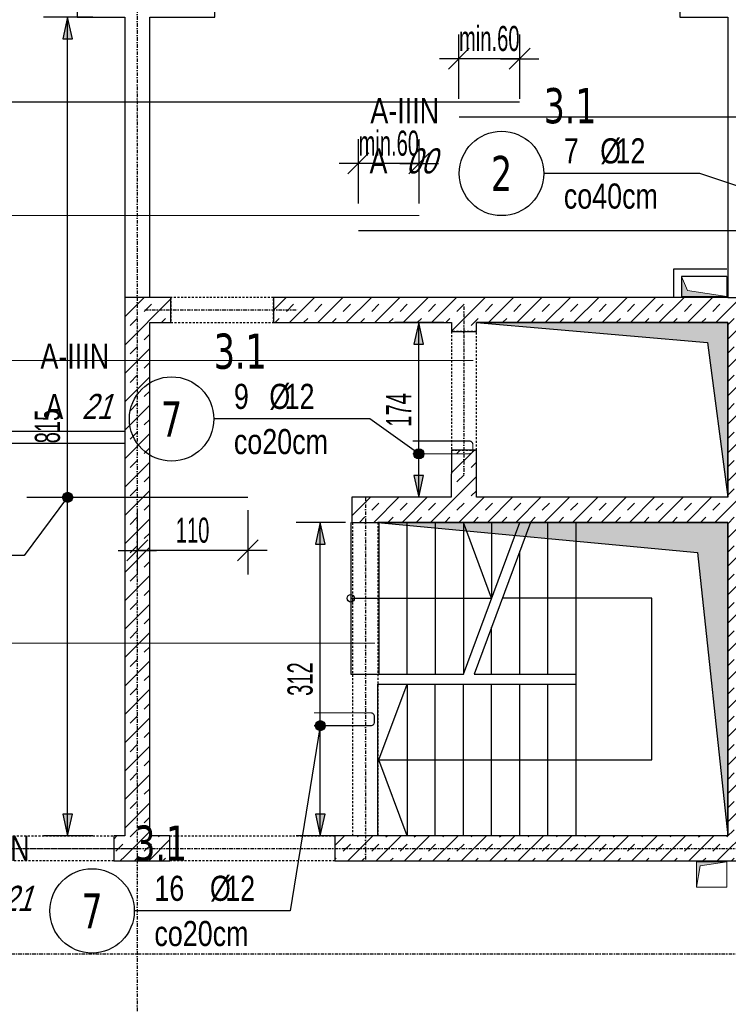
# Model space of a CAD drawing. Header units: millimetres. Extents: x -9646 to 8439, y -19398 to -14733.
# Tile 12 of 49: x -8356 to -7651, y -16849 to -15869. Entities that reach past the tile are written whole.
import ezdxf
from ezdxf.enums import TextEntityAlignment as Align

# ---------------------------------------------------------------- set-up
doc = ezdxf.new("R2010")
doc.units = ezdxf.units.MM
doc.header["$LTSCALE"] = 10
doc.linetypes.add('MO', pattern=[0.7, 0.35, -0.17, 0.01, -0.17])
doc.linetypes.add('MP', pattern=[0.36, 0.2, -0.16])
for name, color, linetype in [('BA_szr', 1, 'Continuous'), ('BA_wym', 1, 'Continuous'), ('BD_lpm', 1, 'MP'), ('BD_osm', 1, 'MO'), ('BD_wic', 1, 'Continuous'), ('BD_wig', 3, 'Continuous'), ('BZ_odn', 1, 'Continuous'), ('BZ_opi1', 7, 'Continuous'), ('BZ_opi2', 4, 'Continuous'), ('BZ_P_wid', 3, 'Continuous'), ('BZ_wym', 1, 'Continuous')]:
    doc.layers.add(name, color=color, linetype=linetype)
doc.layers.add('BZ_pom', color=6, linetype='Continuous', plot=False)
doc.layers.add('Nowe_A-Przebicia_Nr_pióra__1', color=7, linetype='Continuous', lineweight=13)
doc.layers.add('Nowe_A-Przebicia_Nr_pióra__102', color=7, linetype='Continuous', lineweight=5, true_color=0xcccccc)
doc.styles.add('BIKTBG', font='tahoma.ttf', dxfattribs={"width": 0.85})
doc.styles.add('BIKTS', font='bikromsw.shx', dxfattribs={"width": 0.8})
doc.styles.add('BIKWYM', font='bikromsw.shx', dxfattribs={"width": 0.6})
doc.dimstyles.new('BA_KR_100_cm', dxfattribs={"dimtxt": 25, "dimasz": 1.666667, "dimexe": 24, "dimexo": 0, "dimgap": 0, "dimtad": 0, "dimdec": 1, "dimrnd": 0.5, "dimzin": 9, "dimdsep": 46, "dimtxsty": 'BIKWYM', "dimblk": 'WYM-KR', "dimcen": 0, "dimdle": 20, "dimclrd": 256, "dimclre": 256, "dimclrt": 2, "dimadec": 0, "dimazin": 0, "dimtfac": 0.033333, "dimtdec": 1, "dimtmove": 0, "dimatfit": 3, "dimldrblk": 'WYM-KR', "dimfxl": 25, "dimfxlon": 1, "dimtvp": 0.8, "dimtolj": 1, "dimarcsym": 0})
doc.dimstyles.new('BZ_KP_100_cm', dxfattribs={"dimtxt": 25, "dimasz": 1.666667, "dimexe": 24, "dimexo": 0, "dimgap": 0, "dimtad": 0, "dimdec": 1, "dimrnd": 0.5, "dimzin": 9, "dimdsep": 46, "dimtxsty": 'BIKWYM', "dimblk": 'WYM-KR', "dimblk1": 'WYM-KP', "dimblk2": 'WYM-KP', "dimsah": 1, "dimcen": 0, "dimdle": 20, "dimclrd": 256, "dimclre": 256, "dimclrt": 7, "dimadec": 0, "dimazin": 0, "dimtfac": 0.033333, "dimtdec": 1, "dimtmove": 0, "dimatfit": 3, "dimldrblk": 'WYM-KP', "dimfxl": 1, "dimtvp": 0.8, "dimtolj": 1, "dimarcsym": 0})
doc.dimstyles.new('BZ_KR_100_cm', dxfattribs={"dimtxt": 25, "dimasz": 1.666667, "dimexe": 24, "dimexo": 0, "dimgap": 0, "dimtad": 0, "dimdec": 1, "dimrnd": 0.5, "dimzin": 9, "dimdsep": 46, "dimtxsty": 'BIKWYM', "dimblk": 'WYM-KR', "dimcen": 0, "dimdle": 20, "dimclrd": 256, "dimclre": 256, "dimclrt": 7, "dimadec": 0, "dimazin": 0, "dimtfac": 0.033333, "dimtdec": 1, "dimtmove": 0, "dimatfit": 3, "dimldrblk": 'WYM-KR', "dimfxl": 1, "dimtvp": 0.8, "dimtolj": 1, "dimarcsym": 0})
doc.dimstyles.new('BZ_ST_100_cm', dxfattribs={"dimtxt": 25, "dimasz": 1.666667, "dimexe": 24, "dimexo": 0, "dimgap": 0, "dimtad": 0, "dimdec": 1, "dimrnd": 0.5, "dimdsep": 46, "dimtxsty": 'BIKWYM', "dimblk": 'WYM-ST', "dimcen": 0, "dimdle": 20, "dimclrd": 256, "dimclre": 256, "dimclrt": 7, "dimadec": 0, "dimazin": 0, "dimtfac": 0.033333, "dimtdec": 1, "dimtix": 1, "dimtmove": 2, "dimatfit": 3, "dimldrblk": 'WYM-ST', "dimfxl": 25, "dimfxlon": 1, "dimtvp": 0.8, "dimtolj": 1, "dimtzin": 0, "dimarcsym": 0})
pattern_1 = [(45, (-14390.914, -19192.657), (-14.142136, 14.142136), []), (45, (-14397.985, -19185.586), (-14.142136, 14.142136), [10, -10])]

# ---------------------------------------------------------------- blocks, each defined once
blk = doc.blocks.new('WYM-KR')
at = {"color": 7, "linetype": 'ByBlock'}
blk.add_line((6.24, 6.24), (-6.24, -6.24), dxfattribs=at)
at = {"linetype": 'ByBlock'}
blk.add_line((11.52, 0), (-11.52, 0), dxfattribs=at)
blk = doc.blocks.new('*D144')
at = {"layer": 'BA_wym', "lineweight": -2}
for p, q in [((-9387.47, -15790.31), (-9436.47, -15790.31)), ((-9412.47, -15791.98), (-9412.47, -17835.64)), ((-9387.47, -17837.31), (-9436.47, -17837.31))]:
    blk.add_line(p, q, dxfattribs=at)
at = {"layer": 'Defpoints', "color": 0}
for p in [(-8251.47, -15790.31), (-9412.47, -17837.31), (-8941.47, -17837.31)]:
    blk.add_point(p, dxfattribs=at)
at = {"layer": 'BA_wym', "lineweight": -2, "xscale": 1.666666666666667, "yscale": 1.666666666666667, "zscale": 1.666666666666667}
for p, rotation in [((-9412.47, -15790.31), 90), ((-9412.47, -17837.31), 270)]:
    blk.add_blockref('WYM-KR', p, dxfattribs=dict(at, rotation=rotation))
at = {"layer": 'BA_wym', "color": 2, "insert": (-9432.47, -16813.81), "char_height": 25, "attachment_point": 5, "rotation": 90, "style": 'BIKWYM'}
blk.add_mtext('\\A1;2047', dxfattribs=at)
blk = doc.blocks.new('*D176')
at = {"layer": 'BA_wym', "lineweight": -2}
for p, q in [((-9112.47, -15410.3), (-9112.47, -15346.3)), ((-6165.47, -15410.3), (-6165.47, -15346.3)), ((-9110.8, -15370.3), (-6167.13, -15370.3))]:
    blk.add_line(p, q, dxfattribs=at)
at = {"layer": 'Defpoints', "color": 0}
for p in [(-6165.47, -15370.3), (-9112.47, -16103.81), (-6165.47, -16103.81)]:
    blk.add_point(p, dxfattribs=at)
at = {"layer": 'BA_wym', "lineweight": -2, "xscale": 1.666666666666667, "yscale": 1.666666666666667, "zscale": 1.666666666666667, "rotation": 180}
blk.add_blockref('WYM-KR', (-9112.47, -15370.3), dxfattribs=at)
at = {"layer": 'BA_wym', "lineweight": -2, "xscale": 1.666666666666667, "yscale": 1.666666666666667, "zscale": 1.666666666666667}
blk.add_blockref('WYM-KR', (-6165.47, -15370.3), dxfattribs=at)
at = {"layer": 'BA_wym', "color": 2, "insert": (-7638.97, -15350.3), "char_height": 25, "attachment_point": 5, "style": 'BIKWYM'}
blk.add_mtext('\\A1;2947', dxfattribs=at)
blk = doc.blocks.new('*D182')
at = {"layer": 'BA_wym', "lineweight": -2}
for p, q in [((-9112.47, -18202.76), (-9112.47, -18266.76)), ((-6165.47, -18202.76), (-6165.47, -18266.76)), ((-9110.8, -18242.76), (-6167.13, -18242.76))]:
    blk.add_line(p, q, dxfattribs=at)
at = {"layer": 'Defpoints', "color": 0}
for p in [(-9112.47, -16738.81), (-6165.47, -16738.81), (-6165.47, -18242.76)]:
    blk.add_point(p, dxfattribs=at)
at = {"layer": 'BA_wym', "lineweight": -2, "xscale": 1.666666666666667, "yscale": 1.666666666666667, "zscale": 1.666666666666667, "rotation": 180}
blk.add_blockref('WYM-KR', (-9112.47, -18242.76), dxfattribs=at)
at = {"layer": 'BA_wym', "lineweight": -2, "xscale": 1.666666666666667, "yscale": 1.666666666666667, "zscale": 1.666666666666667}
blk.add_blockref('WYM-KR', (-6165.47, -18242.76), dxfattribs=at)
at = {"layer": 'BA_wym', "color": 2, "insert": (-7638.97, -18222.76), "char_height": 25, "attachment_point": 5, "style": 'BIKWYM'}
blk.add_mtext('\\A1;2947', dxfattribs=at)
blk = doc.blocks.new('WYM-ST')
blk.add_hatch(color=256).paths.add_polyline_path([(-13, 2.88), (0, 0), (-13, -2.88)])
blk.add_lwpolyline([(0, 0), (-13, 2.88), (-13, -2.88), (0, 0)])
blk = doc.blocks.new('*D381')
at = {"layer": 'BA_wym', "lineweight": -2}
for p, q in [((-8718.44, -16706.31), (-8767.44, -16706.31)), ((-8743.44, -17639.64), (-8743.44, -16707.98)), ((-8768.44, -17641.31), (-8719.44, -17641.31))]:
    blk.add_line(p, q, dxfattribs=at)
at = {"layer": 'Defpoints', "color": 0}
for p in [(-8743.44, -16706.31), (-8042.47, -16706.31), (-8916.47, -17641.31)]:
    blk.add_point(p, dxfattribs=at)
at = {"layer": 'BA_wym', "lineweight": -2, "xscale": 1.666666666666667, "yscale": 1.666666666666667, "zscale": 1.666666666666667}
for p, rotation in [((-8743.44, -16706.31), 90), ((-8743.44, -17641.31), 270)]:
    blk.add_blockref('WYM-ST', p, dxfattribs=dict(at, rotation=rotation))
at = {"layer": 'BA_wym', "color": 7, "insert": (-8763.44, -17148.1), "char_height": 25, "attachment_point": 5, "rotation": 90, "style": 'BIKWYM'}
blk.add_mtext('\\A1;935', dxfattribs=at)
blk = doc.blocks.new('*D382')
at = {"layer": 'BA_wym', "lineweight": -2}
for p, q in [((-7534.4, -16706.31), (-7485.4, -16706.31)), ((-7509.4, -17639.64), (-7509.4, -16707.98)), ((-7534.4, -17641.31), (-7485.4, -17641.31))]:
    blk.add_line(p, q, dxfattribs=at)
at = {"layer": 'Defpoints', "color": 0}
for p in [(-7626.47, -16706.31), (-7509.4, -16706.31), (-7682.43, -17641.31)]:
    blk.add_point(p, dxfattribs=at)
at = {"layer": 'BA_wym', "lineweight": -2, "xscale": 1.666666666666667, "yscale": 1.666666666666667, "zscale": 1.666666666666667}
for p, rotation in [((-7509.4, -16706.31), 90), ((-7509.4, -17641.31), 270)]:
    blk.add_blockref('WYM-ST', p, dxfattribs=dict(at, rotation=rotation))
at = {"layer": 'BA_wym', "color": 7, "insert": (-7529.4, -17173.81), "char_height": 25, "attachment_point": 5, "rotation": 90, "style": 'BIKWYM'}
blk.add_mtext('\\A1;935', dxfattribs=at)
blk = doc.blocks.new('*D384')
at = {"layer": 'BA_wym', "lineweight": -2}
for p, q in [((-8718.44, -16145.31), (-8767.44, -16145.31)), ((-8743.44, -16342.64), (-8743.44, -16146.98)), ((-8718.44, -16344.31), (-8767.44, -16344.31))]:
    blk.add_line(p, q, dxfattribs=at)
at = {"layer": 'Defpoints', "color": 0}
for p in [(-8743.44, -16145.31), (-7926.47, -16145.31), (-7926.51, -16344.31)]:
    blk.add_point(p, dxfattribs=at)
at = {"layer": 'BA_wym', "lineweight": -2, "xscale": 1.666666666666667, "yscale": 1.666666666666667, "zscale": 1.666666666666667}
for p, rotation in [((-8743.44, -16145.31), 90), ((-8743.44, -16344.31), 270)]:
    blk.add_blockref('WYM-ST', p, dxfattribs=dict(at, rotation=rotation))
at = {"layer": 'BA_wym', "color": 7, "insert": (-8763.44, -16244.81), "char_height": 25, "attachment_point": 5, "rotation": 90, "style": 'BIKWYM'}
blk.add_mtext('\\A1;199', dxfattribs=at)
blk = doc.blocks.new('*D385')
at = {"layer": 'BA_wym', "lineweight": -2}
for p, q in [((-8718.44, -15866.31), (-8767.44, -15866.31)), ((-8743.44, -16143.64), (-8743.44, -15867.98)), ((-8718.44, -16145.31), (-8767.44, -16145.31))]:
    blk.add_line(p, q, dxfattribs=at)
at = {"layer": 'Defpoints', "color": 0}
for p in [(-8743.44, -15866.31), (-8041.97, -15866.31), (-8251.47, -16145.31)]:
    blk.add_point(p, dxfattribs=at)
at = {"layer": 'BA_wym', "lineweight": -2, "xscale": 1.666666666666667, "yscale": 1.666666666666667, "zscale": 1.666666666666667}
for p, rotation in [((-8743.44, -15866.31), 90), ((-8743.44, -16145.31), 270)]:
    blk.add_blockref('WYM-ST', p, dxfattribs=dict(at, rotation=rotation))
at = {"layer": 'BA_wym', "color": 7, "insert": (-8763.44, -16005.81), "char_height": 25, "attachment_point": 5, "rotation": 90, "style": 'BIKWYM'}
blk.add_mtext('\\A1;279', dxfattribs=at)
blk = doc.blocks.new('*D395')
at = {"layer": 'BZ_wym', "lineweight": -2}
for p, q in [((-8018.97, -16051.88), (-8018.97, -15987.88)), ((-7958.47, -16051.88), (-7958.47, -15987.88)), ((-8020.63, -16011.88), (-8022.3, -16011.88)), ((-7958.47, -16011.88), (-8018.97, -16011.88)), ((-7956.8, -16011.88), (-7955.13, -16011.88))]:
    blk.add_line(p, q, dxfattribs=at)
at = {"layer": 'Defpoints', "color": 0}
for p in [(-8018.97, -16011.88), (-7958.47, -16063.77), (-8018.97, -16078.77)]:
    blk.add_point(p, dxfattribs=at)
at = {"layer": 'BZ_wym', "lineweight": -2, "xscale": 1.666666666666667, "yscale": 1.666666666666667, "zscale": 1.666666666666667}
blk.add_blockref('WYM-KR', (-8018.97, -16011.88), dxfattribs=at)
at = {"layer": 'BZ_wym', "lineweight": -2, "xscale": 1.666666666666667, "yscale": 1.666666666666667, "zscale": 1.666666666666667, "rotation": 180}
blk.add_blockref('WYM-KR', (-7958.47, -16011.88), dxfattribs=at)
at = {"layer": 'BZ_wym', "color": 7, "insert": (-7988.72, -15991.88), "char_height": 25, "attachment_point": 5, "style": 'BIKWYM'}
blk.add_mtext('\\A1;min.60', dxfattribs=at)
blk = doc.blocks.new('*D396')
at = {"layer": 'BZ_wym', "lineweight": -2}
for p, q in [((-7918.97, -15947.67), (-7918.97, -15883.67)), ((-7858.47, -15947.67), (-7858.47, -15883.67)), ((-7920.63, -15907.67), (-7922.3, -15907.67)), ((-7858.47, -15907.67), (-7918.97, -15907.67)), ((-7856.8, -15907.67), (-7855.13, -15907.67))]:
    blk.add_line(p, q, dxfattribs=at)
at = {"layer": 'Defpoints', "color": 0}
for p in [(-7918.97, -15907.67), (-7858.47, -15950.67), (-7918.97, -15965.67)]:
    blk.add_point(p, dxfattribs=at)
at = {"layer": 'BZ_wym', "lineweight": -2, "xscale": 1.666666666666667, "yscale": 1.666666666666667, "zscale": 1.666666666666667}
blk.add_blockref('WYM-KR', (-7918.97, -15907.67), dxfattribs=at)
at = {"layer": 'BZ_wym', "lineweight": -2, "xscale": 1.666666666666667, "yscale": 1.666666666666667, "zscale": 1.666666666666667, "rotation": 180}
blk.add_blockref('WYM-KR', (-7858.47, -15907.67), dxfattribs=at)
at = {"layer": 'BZ_wym', "color": 7, "insert": (-7888.72, -15887.67), "char_height": 25, "attachment_point": 5, "style": 'BIKWYM'}
blk.add_mtext('\\A1;min.60', dxfattribs=at)
blk = doc.blocks.new('WYM-KP')
blk.add_hatch(color=256).paths.add_polyline_path([(3, 0, 1), (-3, 0, 1)])
blk.add_circle((0, 0), 3)
blk = doc.blocks.new('bik_BlkOpPret', base_point=(1524.45, 7050.26))
at = {"layer": 'BZ_opi1', "style": 'BIKTS', "width": 0.6}
for tag, p in [('SZTUK', (1533.83, 7057.76)), ('PRZEDR_FI', (1554.72, 7057.76)), ('PRZEKROJ', (1563.29, 7057.76)), ('PRZEDR_L', (1533.83, 7024.01)), ('DLUGOSC', (1568.65, 7024.01)), ('UWAGA', (1533.83, 6997.76))]:
    blk.add_attdef(tag, p, '', height=18.75, dxfattribs=at)
at = {"layer": 'BZ_opi2', "style": 'BIKTBG', "width": 0.6}
blk.add_attdef('NUMER', text='', height=26.25, dxfattribs=at).set_placement((1620.77, 7050.26), align=Align.MIDDLE_CENTER)
at = {"layer": 'BZ_pom', "width": 0.6}
for tag, p, height, style in [('POZYCJA', (1589.27, 7087.76), 26.25, 'BIKTBG'), ('GATUNEK', (1630.22, 7087.76), 18.75, 'BIKTS'), ('METODA_L', (1639.09, 7050.26), 18.75, 'BIKTS'), ('EURO_KOD', (1663.74, 7050.26), 18.75, 'BIKTS')]:
    blk.add_attdef(tag, p, '', height=height, dxfattribs=dict(at, style=style))
at = {"layer": 'BZ_wym', "width": 0.6}
for tag, p, height, style, flags in [('PRZEDR_NR', (1533.83, 6969.63), 26.25, 'BIKTBG', 1), ('PRZEDR_SZT', (1533.83, 6941.51), 18.75, 'BIKTS', 1), ('TYP_PRETA', (1533.83, 6913.38), 18.75, 'BIKTS', 3), ('EURO_KOD_SEGMENTY', (1567.58, 6885.26), 18.75, 'BIKTS', 3), ('HAK_1', (1533.83, 6857.13), 18.75, 'BIKTS', 3), ('HAK_2', (1533.83, 6829.01), 18.75, 'BIKTS', 3), ('ID', (1533.83, 6800.88), 18.75, 'BIKTS', 3), ('ID_C', (1533.83, 6772.76), 18.75, 'BIKTS', 3), ('b_atr_0', (1533.83, 6744.63), 18.75, 'BIKTS', 3)]:
    blk.add_attdef(tag, p, '', height=height, dxfattribs=dict(at, style=style, flags=flags))
blk = doc.blocks.new('*D361')
at = {"layer": 'BA_wym', "lineweight": -2}
for p, q in [((-7933.87, -16170.31), (-7982.87, -16170.31)), ((-7958.87, -16342.64), (-7958.87, -16171.98)), ((-7933.87, -16344.31), (-7982.87, -16344.31))]:
    blk.add_line(p, q, dxfattribs=at)
at = {"layer": 'Defpoints', "color": 0}
for p in [(-7958.87, -16170.31), (-7926.47, -16170.31), (-7926.51, -16344.31)]:
    blk.add_point(p, dxfattribs=at)
at = {"layer": 'BA_wym', "lineweight": -2, "xscale": 1.666666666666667, "yscale": 1.666666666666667, "zscale": 1.666666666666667}
for p, rotation in [((-7958.87, -16170.31), 90), ((-7958.87, -16344.31), 270)]:
    blk.add_blockref('WYM-ST', p, dxfattribs=dict(at, rotation=rotation))
at = {"layer": 'BA_wym', "color": 7, "insert": (-7978.87, -16257.31), "char_height": 25, "attachment_point": 5, "rotation": 90, "style": 'BIKWYM'}
blk.add_mtext('\\A1;174', dxfattribs=at)
blk = doc.blocks.new('*D362')
at = {"layer": 'BA_wym', "lineweight": -2}
for p, q in [((-7614.55, -16170.31), (-7565.55, -16170.31)), ((-7589.55, -16658.64), (-7589.55, -16171.98)), ((-7614.55, -16660.31), (-7565.55, -16660.31))]:
    blk.add_line(p, q, dxfattribs=at)
at = {"layer": 'Defpoints', "color": 0}
for p in [(-7651.47, -16170.31), (-7589.55, -16170.31), (-7625.47, -16660.31)]:
    blk.add_point(p, dxfattribs=at)
at = {"layer": 'BA_wym', "lineweight": -2, "xscale": 1.666666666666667, "yscale": 1.666666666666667, "zscale": 1.666666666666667}
for p, rotation in [((-7589.55, -16170.31), 90), ((-7589.55, -16660.31), 270)]:
    blk.add_blockref('WYM-ST', p, dxfattribs=dict(at, rotation=rotation))
at = {"layer": 'BA_wym', "color": 7, "insert": (-7609.55, -16364.31), "char_height": 25, "attachment_point": 5, "rotation": 90, "style": 'BIKWYM'}
blk.add_mtext('\\A1;490', dxfattribs=at)
blk = doc.blocks.new('*D354')
at = {"layer": 'BA_wym', "lineweight": -2}
for p, q in [((-8283.27, -15866.31), (-8332.27, -15866.31)), ((-8308.28, -16679.64), (-8308.27, -15867.98)), ((-8283.28, -16681.31), (-8332.28, -16681.31))]:
    blk.add_line(p, q, dxfattribs=at)
at = {"layer": 'Defpoints', "color": 0}
for p in [(-8308.27, -15866.31), (-8251.47, -15866.31), (-8251.47, -16681.31)]:
    blk.add_point(p, dxfattribs=at)
at = {"layer": 'BA_wym', "lineweight": -2, "xscale": 1.666666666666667, "yscale": 1.666666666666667, "zscale": 1.666666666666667}
for p, rotation in [((-8308.27, -15866.31), 89.99915388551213), ((-8308.28, -16681.31), 269.9991538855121)]:
    blk.add_blockref('WYM-ST', p, dxfattribs=dict(at, rotation=rotation))
at = {"layer": 'BA_wym', "color": 7, "insert": (-8328.28, -16273.81), "char_height": 25, "attachment_point": 5, "rotation": 89.99915, "style": 'BIKWYM'}
blk.add_mtext('\\A1;815', dxfattribs=at)
blk = doc.blocks.new('*D355')
at = {"layer": 'BZ_wym', "lineweight": -2}
for p, q in [((-8238.97, -16357.19), (-8238.97, -16421.19)), ((-8128.97, -16357.19), (-8128.97, -16421.19)), ((-8130.63, -16397.19), (-8237.3, -16397.19))]:
    blk.add_line(p, q, dxfattribs=at)
at = {"layer": 'Defpoints', "color": 0}
for p in [(-8238.97, -16344.32), (-8128.97, -16344.32), (-8238.97, -16397.19)]:
    blk.add_point(p, dxfattribs=at)
at = {"layer": 'BZ_wym', "lineweight": -2, "xscale": 1.666666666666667, "yscale": 1.666666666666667, "zscale": 1.666666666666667, "rotation": 180}
blk.add_blockref('WYM-KR', (-8238.97, -16397.19), dxfattribs=at)
at = {"layer": 'BZ_wym', "lineweight": -2, "xscale": 1.666666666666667, "yscale": 1.666666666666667, "zscale": 1.666666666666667}
blk.add_blockref('WYM-KR', (-8128.97, -16397.19), dxfattribs=at)
at = {"layer": 'BZ_wym', "color": 7, "insert": (-8183.97, -16377.19), "char_height": 25, "attachment_point": 5, "style": 'BIKWYM'}
blk.add_mtext('\\A1;110', dxfattribs=at)
blk = doc.blocks.new('*D399')
at = {"layer": 'BA_wym', "lineweight": -2}
for p, q in [((-8718.44, -16344.31), (-8767.44, -16344.31)), ((-8743.44, -16704.64), (-8743.44, -16345.98)), ((-8718.44, -16706.31), (-8767.44, -16706.31))]:
    blk.add_line(p, q, dxfattribs=at)
at = {"layer": 'Defpoints', "color": 0}
for p in [(-8743.44, -16344.31), (-7926.47, -16344.31), (-8042.47, -16706.31)]:
    blk.add_point(p, dxfattribs=at)
at = {"layer": 'BA_wym', "lineweight": -2, "xscale": 1.666666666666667, "yscale": 1.666666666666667, "zscale": 1.666666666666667}
for p, rotation in [((-8743.44, -16344.31), 90), ((-8743.44, -16706.31), 270)]:
    blk.add_blockref('WYM-ST', p, dxfattribs=dict(at, rotation=rotation))
at = {"layer": 'BA_wym', "color": 7, "insert": (-8763.44, -16525.31), "char_height": 25, "attachment_point": 5, "rotation": 90, "style": 'BIKWYM'}
blk.add_mtext('\\A1;362', dxfattribs=at)
blk = doc.blocks.new('*D400')
at = {"layer": 'BA_wym', "lineweight": -2}
for p, q in [((-8031.87, -16369.31), (-8080.87, -16369.31)), ((-8056.87, -16679.64), (-8056.87, -16370.98)), ((-8031.87, -16681.31), (-8080.87, -16681.31))]:
    blk.add_line(p, q, dxfattribs=at)
at = {"layer": 'Defpoints', "color": 0}
for p in [(-8056.87, -16369.31), (-8024.47, -16369.31), (-8024.47, -16681.31)]:
    blk.add_point(p, dxfattribs=at)
at = {"layer": 'BA_wym', "lineweight": -2, "xscale": 1.666666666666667, "yscale": 1.666666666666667, "zscale": 1.666666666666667}
for p, rotation in [((-8056.87, -16369.31), 90), ((-8056.87, -16681.31), 270)]:
    blk.add_blockref('WYM-ST', p, dxfattribs=dict(at, rotation=rotation))
at = {"layer": 'BA_wym', "color": 7, "insert": (-8076.87, -16525.31), "char_height": 25, "attachment_point": 5, "rotation": 90, "style": 'BIKWYM'}
blk.add_mtext('\\A1;312', dxfattribs=at)

msp = doc.modelspace()

# ---------------------------------------------------------------- hatches: boundary and pattern name
at = {"layer": 'BA_szr'}
h = msp.add_hatch(dxfattribs=at)
h.set_pattern_fill('BIK_ZELBET', color=256, scale=100, angle=45, pattern_type=2)
h.set_pattern_definition(pattern_1)
h.paths.add_polyline_path([(-8251.47, -16681.31), (-8251.47, -16706.31), (-8206.47, -16706.31), (-8206.47, -16681.31), (-8226.47, -16681.31), (-8226.47, -16170.31), (-8205.47, -16170.31), (-8205.47, -16145.31), (-8226.47, -16145.31), (-8251.47, -16145.31)])
h = msp.add_hatch(dxfattribs=at)
h.set_pattern_fill('BIK_ZELBET', color=256, scale=100, angle=45, pattern_type=2)
h.set_pattern_definition(pattern_1)
h.paths.add_polyline_path([(-8103.47, -16170.31), (-7926.47, -16170.31), (-7926.47, -16179.31), (-7901.47, -16179.31), (-7901.47, -16170.31), (-7651.47, -16170.31), (-7651.47, -16344.31), (-7901.47, -16344.31), (-7901.47, -16297.31), (-7926.47, -16297.31), (-7926.51, -16344.31), (-8025.47, -16344.31), (-8025.47, -16369.31), (-7651.47, -16369.31), (-7651.47, -16681.31), (-8042.47, -16681.31), (-8042.47, -16706.31), (-7626.47, -16706.31), (-7626.47, -16681.31), (-7626.47, -16145.31), (-7651.47, -16145.31), (-8103.47, -16145.31)])
h = msp.add_hatch(dxfattribs=at)
h.set_pattern_fill('BIK_ZELBET', color=256, scale=100, angle=45, pattern_type=2)
h.set_pattern_definition([(45, (-14390.914, -19192.657), (-14.142136, 14.142136), []), (45, (-14397.985, -19185.586), (-14.142136, 14.142136), [10, -10])])
h.paths.add_polyline_path([(-8262.42, -16706.31), (-8251.47, -16706.31), (-8251.47, -16681.31), (-8262.42, -16681.31)])
at = {"layer": 'BD_wic'}
h = msp.add_hatch(color=9, dxfattribs=at)
h.dxf.hatch_style = 1
h.paths.add_polyline_path([(-7901.47, -16170.31), (-7671.47, -16190.31), (-7651.47, -16344.31), (-7651.47, -16170.31)])
h = msp.add_hatch(color=9, dxfattribs=at)
h.dxf.hatch_style = 1
h.paths.add_polyline_path([(-7999.47, -16369.31), (-7681.47, -16399.31), (-7651.47, -16681.31), (-7651.47, -16369.31)])
at = {"layer": 'Nowe_A-Przebicia_Nr_pióra__102', "linetype": 'Continuous', "lineweight": 5, "true_color": 0xcccccc}
for points in [[(-7652.47, -16144.31), (-7697.47, -16144.31), (-7697.47, -16124.31), (-7691.41, -16138.25)], [(-7652.47, -16707.31), (-7682.47, -16707.31), (-7682.47, -16732.31), (-7678.8, -16711.31)]]:
    msp.add_hatch(color=254, dxfattribs=at).paths.add_polyline_path(points)

# ---------------------------------------------------------------- linework, layer by layer
at = {"layer": 'BD_lpm'}
for points in [[(-8205.47, -16170.31), (-8103.47, -16170.31), (-8103.47, -16145.31), (-8205.47, -16145.31)], [(-7926.47, -16297.31), (-7901.47, -16297.31), (-7901.47, -16179.31), (-7926.47, -16179.31)], [(-8262.42, -16706.31), (-8362.42, -16706.31), (-8362.42, -16681.31), (-8262.42, -16681.31)], [(-8042.47, -16706.31), (-8206.47, -16706.31), (-8206.47, -16681.31), (-8042.47, -16681.31)]]:
    msp.add_lwpolyline(points, close=True, dxfattribs=at)
msp.add_lwpolyline([(-7999.47, -16369.31), (-7999.47, -16681.31), (-8024.47, -16681.31), (-8024.47, -16369.31), (-7999.47, -16369.31)], dxfattribs=at)
at = {"layer": 'BD_osm', "color": 5}
for p, q in [((-7913.97, -16154.31), (-7913.97, -16322.31)), ((-8231.47, -16157.81), (-8078.47, -16157.81)), ((-8011.97, -16344.31), (-8011.97, -16706.31)), ((-8387.42, -16693.81), (-8237.42, -16693.81)), ((-8231.47, -16693.81), (-8017.47, -16693.81))]:
    msp.add_line(p, q, dxfattribs=at)
at = {"layer": 'BD_osm'}
for points in [[(-8238.97, -15270.3), (-8238.97, -18342.76)], [(-9512.47, -16693.81), (-5765.47, -16693.81)], [(-9512.47, -16798.81), (-5765.47, -16798.81)]]:
    msp.add_lwpolyline(points, dxfattribs=at)
at = {"layer": 'BD_wic', "color": 8}
for points in [[(-7704.97, -16145.31), (-7704.97, -16116.81), (-7652.47, -16116.81)], [(-7652.47, -16124.31), (-7697.47, -16124.31), (-7697.47, -16145.31)], [(-8251.47, -16278.81), (-8523.47, -16278.81), (-8523.47, -16206.81), (-8534.97, -16206.81), (-8534.97, -16341.31), (-8523.47, -16341.31), (-8523.47, -16290.31), (-8251.47, -16290.31)]]:
    msp.add_lwpolyline(points, dxfattribs=at)
at = {"layer": 'BD_wic'}
for points in [[(-7901.47, -16170.31), (-7671.47, -16190.31), (-7651.47, -16344.31), (-7651.47, -16170.31), (-7901.47, -16170.31)], [(-8026.47, -16369.31), (-8026.47, -16520.31), (-7914.47, -16520.31), (-7858.47, -16369.31)], [(-8026.47, -16444.81), (-7886.47, -16444.81), (-7914.47, -16369.31), (-7914.47, -16520.31)], [(-7999.47, -16369.31), (-7681.47, -16399.31), (-7651.47, -16681.31), (-7651.47, -16369.31), (-7999.47, -16369.31)], [(-7998.47, -16369.31), (-7998.47, -16520.31)], [(-7970.47, -16520.31), (-7970.47, -16369.31)], [(-7942.47, -16369.31), (-7942.47, -16520.31)], [(-7847.8, -16369.31), (-7903.8, -16520.31), (-7802.47, -16520.31)], [(-7886.47, -16369.31), (-7886.47, -16444.81)], [(-7830.47, -16520.31), (-7830.47, -16369.31)], [(-7802.47, -16369.31), (-7802.47, -16681.31)], [(-7858.47, -16520.31), (-7858.47, -16398.07)], [(-7998.47, -16605.81), (-7970.47, -16530.31), (-7970.47, -16681.31), (-7998.47, -16605.81), (-7726.97, -16605.81), (-7726.97, -16444.81), (-7875.8, -16444.81)], [(-7886.47, -16520.31), (-7886.47, -16473.57)], [(-7999.47, -16681.31), (-7999.47, -16530.31), (-7802.47, -16530.31)], [(-7942.47, -16681.31), (-7942.47, -16530.31)], [(-7914.47, -16681.31), (-7914.47, -16530.31)], [(-7886.47, -16681.31), (-7886.47, -16530.31)], [(-7858.47, -16681.31), (-7858.47, -16530.31)], [(-7830.47, -16681.31), (-7830.47, -16530.31)]]:
    msp.add_lwpolyline(points, dxfattribs=at)
msp.add_circle((-8026.47, -16444.81), 3.75, dxfattribs=at)
at = {"layer": 'BD_wig'}
for points in [[(-8161.97, -15866.31), (-8161.97, -15841.31), (-8226.47, -15841.31), (-8226.47, -15790.31), (-8251.47, -15790.31), (-8251.47, -15841.31), (-8298.97, -15841.31), (-8298.97, -15866.31), (-8251.47, -15866.31), (-8251.47, -16681.31), (-8262.42, -16681.31), (-8262.42, -16706.31), (-8206.47, -16706.31), (-8206.47, -16681.31), (-8226.47, -16681.31), (-8226.47, -16170.31), (-8205.47, -16170.31), (-8205.47, -16145.31), (-8226.47, -16145.31), (-8226.47, -15866.31), (-8161.97, -15866.31)], [(-7578.97, -15841.31), (-7698.97, -15841.31), (-7698.97, -15866.31), (-7651.47, -15866.31), (-7651.47, -16145.31), (-8103.47, -16145.31), (-8103.47, -16170.31), (-7926.47, -16170.31), (-7926.47, -16179.31), (-7901.47, -16179.31), (-7901.47, -16170.31), (-7651.47, -16170.31), (-7651.47, -16344.31), (-7901.47, -16344.31), (-7901.47, -16297.31), (-7926.47, -16297.31), (-7926.51, -16344.31), (-8025.47, -16344.31), (-8025.47, -16369.31), (-7651.47, -16369.31), (-7651.47, -16681.31), (-8042.47, -16681.31), (-8042.47, -16706.31), (-7389.97, -16706.31)], [(-8226.47, -16145.31), (-8251.47, -16145.31)], [(-7651.47, -16145.31), (-7626.47, -16145.31)]]:
    msp.add_lwpolyline(points, dxfattribs=at)
at = {"layer": 'BZ_odn'}
for centre in [(-7876.54, -16021.89), (-8204.85, -16266.33), (-8283.96, -16756.09)]:
    msp.add_circle(centre, 42, dxfattribs=at)
at = {"layer": 'BZ_P_wid', "const_width": 1.2}
for points in [[(-7858.47, -15950.67), (-8938.47, -15950.67)], [(-7258.97, -15965.67), (-7918.97, -15965.67)], [(-8938.47, -16063.77), (-7958.47, -16063.77)], [(-8018.97, -16078.77), (-7358.97, -16078.77)], [(-8938.47, -16208.14), (-7904.47, -16208.14)], [(-8348.97, -16344.32), (-8128.97, -16344.32)], [(-8938.47, -16489.48), (-8002.47, -16489.48)]]:
    msp.add_lwpolyline(points, dxfattribs=at)
for points in [[(-7965.07, -16301.01), (-7908.67, -16301.01, 0.414214), (-7905.07, -16297.41), (-7905.07, -16291.81, 0.414214), (-7908.67, -16288.21), (-7965.07, -16288.21)], [(-8063.07, -16571.68), (-8006.67, -16571.68, 0.414214), (-8003.07, -16568.08), (-8003.07, -16562.48, 0.414214), (-8006.67, -16558.88), (-8063.07, -16558.88)]]:
    msp.add_lwpolyline(points, format="xyb", dxfattribs=at)
at = {"layer": 'Nowe_A-Przebicia_Nr_pióra__1', "color": 7, "linetype": 'Continuous', "lineweight": 13}
for p, q in [((-7691.41, -16138.25), (-7697.47, -16124.31)), ((-7697.47, -16124.31), (-7652.47, -16124.31)), ((-7697.47, -16144.31), (-7697.47, -16124.31)), ((-7652.47, -16124.31), (-7652.47, -16144.31)), ((-7652.47, -16144.31), (-7697.47, -16144.31)), ((-7652.47, -16144.31), (-7691.41, -16138.25))]:
    msp.add_line(p, q, dxfattribs=at)
msp.add_lwpolyline([(-7652.47, -16707.31), (-7678.8, -16711.31), (-7682.47, -16732.31)], dxfattribs=at)
msp.add_lwpolyline([(-7682.47, -16732.31), (-7652.47, -16732.31), (-7652.47, -16707.31), (-7682.47, -16707.31)], close=True, dxfattribs=at)

# ---------------------------------------------------------------- block references
ref = msp.add_blockref('bik_BlkOpPret', (-7679.3, -16021.89))
ref.add_attrib('NUMER', '2', dxfattribs={"layer": 'BZ_opi2', "height": 35, "style": 'BIKTBG', "width": 0.8}).set_placement((-7876.54, -16021.89), align=Align.MIDDLE_CENTER)
ref.add_attrib('POZYCJA', '3.1', (-7834.54, -15971.89), dxfattribs={"layer": 'BZ_pom', "height": 35, "style": 'BIKTBG', "width": 0.8})
ref.add_attrib('SZTUK', '7', (-7814.54, -16011.89), dxfattribs={"layer": 'BZ_opi1', "height": 25, "style": 'BIKTS', "width": 0.8})
ref.add_attrib('GATUNEK', 'A-IIIN', (-8007.03, -15971.89), dxfattribs={"layer": 'BZ_pom', "height": 25, "style": 'BIKTS', "width": 0.8})
ref.add_attrib('PRZEKROJ', '12', (-7763.11, -16011.89), dxfattribs={"layer": 'BZ_opi1', "height": 25, "style": 'BIKTS', "width": 0.8})
ref.add_attrib('UWAGA', 'co40cm', (-7814.54, -16056.89), dxfattribs={"layer": 'BZ_opi1', "height": 25, "style": 'BIKTS', "width": 0.8})
ref.add_attrib('METODA_L', 'A', (-8007.87, -16021.89), dxfattribs={"layer": 'BZ_pom', "height": 25, "style": 'BIKTS', "width": 0.8})
ref.add_attrib('PRZEDR_FI', '%%c', (-7778.35, -16011.89), dxfattribs={"layer": 'BZ_opi1', "height": 25, "style": 'BIKTS', "width": 0.8})
ref.add_attrib('EURO_KOD', '00', (-7971.68, -16021.89), dxfattribs={"layer": 'BZ_pom', "height": 25, "style": 'BIKTS', "oblique": 18, "width": 0.8})
ref = msp.add_blockref('bik_BlkOpPret', (-8007.61, -16266.33))
ref.add_attrib('NUMER', '7', dxfattribs={"layer": 'BZ_opi2', "height": 35, "style": 'BIKTBG', "width": 0.8}).set_placement((-8204.85, -16266.33), align=Align.MIDDLE_CENTER)
ref.add_attrib('POZYCJA', '3.1', (-8162.85, -16216.33), dxfattribs={"layer": 'BZ_pom', "height": 35, "style": 'BIKTBG', "width": 0.8})
ref.add_attrib('SZTUK', '9', (-8142.85, -16256.33), dxfattribs={"layer": 'BZ_opi1', "height": 25, "style": 'BIKTS', "width": 0.8})
ref.add_attrib('GATUNEK', 'A-IIIN', (-8335.34, -16216.33), dxfattribs={"layer": 'BZ_pom', "height": 25, "style": 'BIKTS', "width": 0.8})
ref.add_attrib('PRZEKROJ', '12', (-8092.37, -16256.33), dxfattribs={"layer": 'BZ_opi1', "height": 25, "style": 'BIKTS', "width": 0.8})
ref.add_attrib('UWAGA', 'co20cm', (-8142.85, -16301.33), dxfattribs={"layer": 'BZ_opi1', "height": 25, "style": 'BIKTS', "width": 0.8})
ref.add_attrib('METODA_L', 'A', (-8330.47, -16266.33), dxfattribs={"layer": 'BZ_pom', "height": 25, "style": 'BIKTS', "width": 0.8})
ref.add_attrib('PRZEDR_FI', '%%c', (-8107.61, -16256.33), dxfattribs={"layer": 'BZ_opi1', "height": 25, "style": 'BIKTS', "width": 0.8})
ref.add_attrib('EURO_KOD', '21', (-8294.28, -16266.33), dxfattribs={"layer": 'BZ_pom', "height": 25, "style": 'BIKTS', "oblique": 18, "width": 0.8})
ref = msp.add_blockref('bik_BlkOpPret', (-8086.72, -16756.09))
ref.add_attrib('NUMER', '7', dxfattribs={"layer": 'BZ_opi2', "height": 35, "style": 'BIKTBG', "width": 0.8}).set_placement((-8283.96, -16756.09), align=Align.MIDDLE_CENTER)
ref.add_attrib('POZYCJA', '3.1', (-8241.96, -16706.09), dxfattribs={"layer": 'BZ_pom', "height": 35, "style": 'BIKTBG', "width": 0.8})
ref.add_attrib('SZTUK', '16', (-8221.96, -16746.09), dxfattribs={"layer": 'BZ_opi1', "height": 25, "style": 'BIKTS', "width": 0.8})
ref.add_attrib('GATUNEK', 'A-IIIN', (-8414.45, -16706.09), dxfattribs={"layer": 'BZ_pom', "height": 25, "style": 'BIKTS', "width": 0.8})
ref.add_attrib('PRZEKROJ', '12', (-8151.49, -16746.09), dxfattribs={"layer": 'BZ_opi1', "height": 25, "style": 'BIKTS', "width": 0.8})
ref.add_attrib('UWAGA', 'co20cm', (-8221.96, -16791.09), dxfattribs={"layer": 'BZ_opi1', "height": 25, "style": 'BIKTS', "width": 0.8})
ref.add_attrib('METODA_L', 'A', (-8409.58, -16756.09), dxfattribs={"layer": 'BZ_pom', "height": 25, "style": 'BIKTS', "width": 0.8})
ref.add_attrib('PRZEDR_FI', '%%c', (-8166.72, -16746.09), dxfattribs={"layer": 'BZ_opi1', "height": 25, "style": 'BIKTS', "width": 0.8})
ref.add_attrib('EURO_KOD', '21', (-8373.39, -16756.09), dxfattribs={"layer": 'BZ_pom', "height": 25, "style": 'BIKTS', "oblique": 18, "width": 0.8})

# ---------------------------------------------------------------- dimensions: what is measured, and where the dimension line sits
at = {"layer": 'BA_wym'}
for base, p1, p2, picture, middle in [((-6165.47, -15370.3), (-9112.47, -16103.81), (-6165.47, -16103.81), '*D176', (-7638.97, -15350.3)), ((-6165.47, -18242.76), (-9112.47, -16738.81), (-6165.47, -16738.81), '*D182', (-7638.97, -18222.76))]:
    dim = msp.add_linear_dim(base=base, p1=p1, p2=p2, dimstyle='BA_KR_100_cm', override={"dimatfit": 1, "dimfxl": 40}, dxfattribs=at)
    dim.commit()
    dim.dimension.update_dxf_attribs({"geometry": picture, "text_midpoint": middle})
for base, p1, p2, angle, dimstyle, override, picture, middle in [((-9412.47, -17837.31), (-8251.47, -15790.31), (-8941.47, -17837.31), 90, 'BA_KR_100_cm', {"dimatfit": 1}, '*D144', (-9432.47, -16813.81)), ((-8743.44, -15866.31), (-8251.47, -16145.31), (-8041.97, -15866.31), 90, 'BZ_ST_100_cm', {"dimrnd": 1, "dimblk": 'WYM-ST'}, '*D385', (-8763.44, -16005.81)), ((-8308.27, -15866.31), (-8251.47, -16681.31), (-8251.47, -15866.31), 89.99915, 'BZ_ST_100_cm', {"dimrnd": 1, "dimblk": 'WYM-ST'}, '*D354', (-8328.28, -16273.81)), ((-8743.44, -16145.31), (-7926.51, -16344.31), (-7926.47, -16145.31), 90, 'BZ_ST_100_cm', {"dimrnd": 1, "dimblk": 'WYM-ST'}, '*D384', (-8763.44, -16244.81)), ((-7958.87, -16170.31), (-7926.51, -16344.31), (-7926.47, -16170.31), 90, 'BZ_ST_100_cm', {"dimrnd": 1, "dimblk": 'WYM-ST'}, '*D361', (-7978.87, -16257.31)), ((-8743.44, -16344.31), (-8042.47, -16706.31), (-7926.47, -16344.31), 90, 'BZ_ST_100_cm', {"dimrnd": 1, "dimblk": 'WYM-ST'}, '*D399', (-8763.44, -16525.31)), ((-8056.87, -16369.31), (-8024.47, -16681.31), (-8024.47, -16369.31), 90, 'BZ_ST_100_cm', {"dimrnd": 1, "dimblk": 'WYM-ST'}, '*D400', (-8076.87, -16525.31)), ((-7509.4, -16706.31), (-7682.43, -17641.31), (-7626.47, -16706.31), 90, 'BZ_ST_100_cm', {"dimrnd": 1, "dimblk": 'WYM-ST'}, '*D382', (-7529.4, -17173.81))]:
    dim = msp.add_linear_dim(base=base, p1=p1, p2=p2, angle=angle, dimstyle=dimstyle, override=override, dxfattribs=at)
    dim.commit()
    dim.dimension.update_dxf_attribs({"geometry": picture, "text_midpoint": middle})
for base, p1, p2, picture, middle in [((-7589.55, -16170.31), (-7625.47, -16660.31), (-7651.47, -16170.31), '*D362', (-7609.55, -16364.31)), ((-8743.44, -16706.31), (-8916.47, -17641.31), (-8042.47, -16706.31), '*D381', (-8763.44, -17148.1))]:
    dim = msp.add_linear_dim(base=base, p1=p1, p2=p2, angle=90, dimstyle='BZ_ST_100_cm', override={"dimrnd": 1, "dimblk": 'WYM-ST'}, dxfattribs=at)
    dim.commit()
    dim.dimension.update_dxf_attribs({"geometry": picture, "text_midpoint": middle, "dimtype": 160})
at = {"layer": 'BZ_wym'}
for base, p1, p2, picture, middle in [((-7918.97, -15907.67), (-7858.47, -15950.67), (-7918.97, -15965.67), '*D396', (-7888.72, -15907.67)), ((-8018.97, -16011.88), (-7958.47, -16063.77), (-8018.97, -16078.77), '*D395', (-7988.72, -16011.88))]:
    dim = msp.add_linear_dim(base=base, p1=p1, p2=p2, angle=180, text='min.60', dimstyle='BZ_KR_100_cm', override={"dimtxsty": 'BIKWYM', "dimatfit": 1, "dimfxl": 40, "dimfxlon": 1}, dxfattribs=at)
    dim.commit()
    dim.dimension.update_dxf_attribs({"geometry": picture, "text_midpoint": middle, "dimtype": 160})
dim = msp.add_linear_dim(base=(-8238.97, -16397.19), p1=(-8128.97, -16344.32), p2=(-8238.97, -16344.32), angle=180, dimstyle='BZ_KR_100_cm', override={"dimatfit": 1, "dimfxl": 40, "dimfxlon": 1}, dxfattribs=at)
dim.commit()
dim.dimension.update_dxf_attribs({"geometry": '*D355', "text_midpoint": (-8183.97, -16377.19)})

# ---------------------------------------------------------------- leaders
at = {"layer": 'BZ_odn'}
for points in [[(-7509.4, -16078.77), (-7679.3, -16021.89), (-7834.54, -16021.89)], [(-7958.87, -16301.01), (-8007.61, -16266.33), (-8162.85, -16266.33)], [(-8308.28, -16344.32), (-8351.39, -16402.25), (-8506.63, -16402.25)], [(-8056.87, -16571.68), (-8086.72, -16756.09), (-8241.96, -16756.09)]]:
    msp.add_leader(points, dimstyle='BZ_KP_100_cm', dxfattribs=at)

doc.saveas('drawing.dxf')
